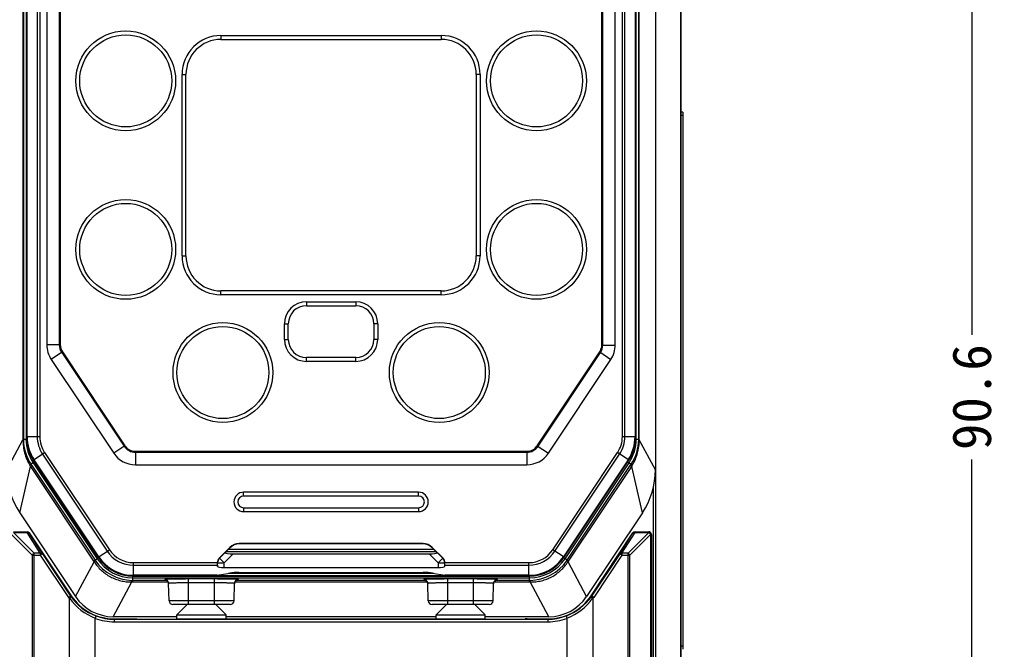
# Model space of a CAD drawing. Header units: millimetres. Extents: x 29 to 359, y 24 to 268.
# Tile 6 of 17: x 67 to 143, y 181 to 229. Entities that reach past the tile are written whole.
import ezdxf

# ---------------------------------------------------------------- set-up
doc = ezdxf.new("R2010")
doc.units = ezdxf.units.MM
doc.header["$LTSCALE"] = 23.1
doc.header["$PDMODE"] = 3
doc.header["$PDSIZE"] = 8
doc.layers.get('0').update_dxf_attribs({"linetype": 'CONTINUOUS'})
doc.layers.get('Defpoints').update_dxf_attribs({"linetype": 'CONTINUOUS'})
doc.layers.add('00_COMPONENTS', color=7, linetype='CONTINUOUS')
doc.layers.add('51__DRAFT_DIMS', color=7, linetype='CONTINUOUS')
doc.styles.get("Standard").update_dxf_attribs({"font": 'simfang.ttf'})
doc.dimstyles.new('DIMSTYLE_1', dxfattribs={"dimtxt": 3, "dimasz": 3, "dimexe": 2.5, "dimexo": 0.5, "dimgap": 0.75, "dimtad": 1, "dimdsep": 46, "dimtxsty": 'STANDARD', "dimblk": '_FILLED', "dimblk1": '_FILLED', "dimblk2": '_FILLED', "dimcen": 0.09, "dimclrt": 256, "dimazin": 2, "dimtp": 0.3, "dimtm": 0.3, "dimtfac": 1, "dimtofl": 0, "dimtmove": 0, "dimatfit": 3, "dimldrblk": '_FILLED', "dimfxl": 1, "dimtolj": 1, "dimarcsym": 0})
doc.dimstyles.new('DIMSTYLE_2', dxfattribs={"dimtxt": 3, "dimasz": 3, "dimexe": 2.5, "dimexo": 0.5, "dimgap": 0.75, "dimtad": 1, "dimdec": 1, "dimdsep": 46, "dimtxsty": 'STANDARD', "dimblk": '_FILLED', "dimblk1": '_FILLED', "dimblk2": '_FILLED', "dimcen": 0.09, "dimclrt": 256, "dimazin": 2, "dimtp": 0.3, "dimtm": 0.3, "dimtfac": 1, "dimtdec": 1, "dimtofl": 0, "dimtmove": 0, "dimatfit": 3, "dimldrblk": '_FILLED', "dimfxl": 1, "dimtolj": 1, "dimarcsym": 0})
doc.dimstyles.get("Standard").update_dxf_attribs({"dimtxt": 3, "dimasz": 3, "dimexe": 2.5, "dimexo": 0.5, "dimtad": 1, "dimdsep": 46, "dimtxsty": 'STANDARD', "dimblk": '_FILLED', "dimblk1": '_FILLED', "dimblk2": '_FILLED', "dimcen": 0.09, "dimclrt": 3, "dimazin": 2, "dimtol": 1, "dimtp": 0.01, "dimtm": 0.01, "dimtfac": 1, "dimtofl": 0, "dimtmove": 0, "dimatfit": 3, "dimldrblk": '_FILLED', "dimfxl": 1, "dimtolj": 1, "dimarcsym": 0})

# ---------------------------------------------------------------- blocks, each defined once
blk = doc.blocks.new('_FILLED')
at = {"color": 0, "linetype": 'ByBlock'}
blk.add_solid([(0, 0), (-1, 0.167), (-1, -0.167)], dxfattribs=at)
blk = doc.blocks.new('*D2')
at = {"layer": '51__DRAFT_DIMS', "color": 0, "lineweight": -2}
for p, q in [((67.87, 245.262), (42.459, 245.262)), ((44.959, 242.262), (44.959, 160.262)), ((67.87, 157.262), (42.459, 157.262))]:
    blk.add_line(p, q, dxfattribs=at)
at = {"layer": 'Defpoints', "color": 0}
for p in [(68.37, 245.262), (44.959, 157.262), (68.37, 157.262)]:
    blk.add_point(p, dxfattribs=at)
at = {"layer": '51__DRAFT_DIMS', "color": 0, "linetype": 'ByBlock', "lineweight": -2, "xscale": 3, "yscale": 3, "zscale": 3}
for p, rotation in [((44.959, 245.262), 90), ((44.959, 157.262), 270)]:
    blk.add_blockref('_FILLED', p, dxfattribs=dict(at, rotation=rotation))
at = {"layer": '51__DRAFT_DIMS', "insert": (40.209, 184.06), "char_height": 3, "attachment_point": 2, "rotation": 90, "line_spacing_factor": 0.9}
blk.add_mtext('\\A1;88', dxfattribs=at)
blk = doc.blocks.new('*D5')
at = {"layer": '51__DRAFT_DIMS', "color": 0, "lineweight": -2}
for p, q in [((67.87, 245.262), (31.475, 245.262)), ((33.975, 135.996), (33.975, 242.262)), ((98.459, 132.996), (31.475, 132.996))]:
    blk.add_line(p, q, dxfattribs=at)
at = {"layer": 'Defpoints', "color": 0}
for p in [(33.975, 245.262), (68.37, 245.262), (98.959, 132.996)]:
    blk.add_point(p, dxfattribs=at)
at = {"layer": '51__DRAFT_DIMS', "color": 0, "linetype": 'ByBlock', "lineweight": -2, "xscale": 3, "yscale": 3, "zscale": 3}
for p, rotation in [((33.975, 245.262), 90), ((33.975, 132.996), 270)]:
    blk.add_blockref('_FILLED', p, dxfattribs=dict(at, rotation=rotation))
at = {"layer": '51__DRAFT_DIMS', "insert": (29.225, 173.54), "char_height": 3, "attachment_point": 2, "rotation": 90, "line_spacing_factor": 0.9}
blk.add_mtext('\\A1;112.3', dxfattribs=at)
blk = doc.blocks.new('*D21')
at = {"color": 0, "lineweight": -2}
for p, q in [((114.43, 245.249), (143.166, 245.249)), ((140.666, 242.249), (140.666, 204.775)), ((140.666, 157.685), (140.666, 195.159)), ((114.672, 154.685), (143.166, 154.685))]:
    blk.add_line(p, q, dxfattribs=at)
at = {"layer": 'Defpoints', "color": 0}
for p in [(113.93, 245.249), (114.172, 154.685), (140.666, 154.685)]:
    blk.add_point(p, dxfattribs=at)
at = {"color": 0, "linetype": 'ByBlock', "lineweight": -2, "xscale": 3, "yscale": 3, "zscale": 3}
for p, rotation in [((140.666, 245.249), 90), ((140.666, 154.685), 270)]:
    blk.add_blockref('_FILLED', p, dxfattribs=dict(at, rotation=rotation))
at = {"color": 0, "insert": (140.666, 199.967), "char_height": 3, "attachment_point": 5, "rotation": 90}
blk.add_mtext('\\A1;90.6{}{{\\H0.7x;}{}}', dxfattribs=at)

msp = doc.modelspace()

# ---------------------------------------------------------------- linework, layer by layer
at = {"layer": '00_COMPONENTS'}
for p, q in [((116.244, 239.807), (116.244, 194.369)), ((116.268, 162.539), (116.268, 239.986)), ((118.191, 239.171), (118.191, 163.353)), ((118.206, 163.353), (118.206, 239.171)), ((118.209, 221.941), (118.209, 239.262)), ((67.431, 233.902), (67.431, 196.732)), ((67.462, 233.902), (67.462, 196.732)), ((67.664, 233.902), (67.664, 196.732)), ((67.677, 233.902), (67.677, 196.92)), ((67.7, 196.92), (67.7, 233.902)), ((67.744, 196.92), (67.744, 233.902)), ((67.747, 196.92), (67.747, 233.902)), ((68.532, 233.902), (68.532, 196.92)), ((68.728, 233.902), (68.728, 196.92)), ((69.271, 233.886), (69.271, 204.008)), ((70.235, 233.886), (70.235, 204.008)), ((70.309, 233.886), (70.309, 204.008)), ((112.102, 203.984), (112.102, 233.91)), ((112.176, 203.984), (112.176, 233.91)), ((113.141, 203.984), (113.141, 233.91)), ((113.69, 196.92), (113.69, 233.902)), ((113.887, 196.92), (113.887, 233.902)), ((114.672, 233.902), (114.672, 196.92)), ((114.675, 233.902), (114.675, 196.92)), ((114.718, 233.902), (114.718, 196.92)), ((114.742, 196.92), (114.742, 233.902)), ((114.755, 196.732), (114.755, 233.902)), ((114.956, 196.732), (114.956, 233.902)), ((114.988, 196.732), (114.988, 233.902)), ((82.709, 227.862), (82.709, 227.562)), ((82.709, 227.862), (99.709, 227.862)), ((82.709, 227.562), (99.709, 227.562)), ((99.709, 227.862), (99.709, 227.562)), ((79.709, 210.862), (79.709, 224.862)), ((79.709, 224.862), (80.009, 224.862)), ((80.009, 210.862), (80.009, 224.862)), ((102.409, 224.862), (102.409, 210.862)), ((102.709, 224.862), (102.409, 224.862)), ((102.709, 224.862), (102.709, 210.862)), ((118.206, 222.333), (118.209, 222.333)), ((118.359, 221.941), (118.206, 221.941)), ((118.359, 221.941), (118.359, 180.514)), ((118.359, 221.691), (118.206, 221.691)), ((79.709, 210.862), (80.009, 210.862)), ((102.709, 210.862), (102.409, 210.862)), ((82.709, 207.862), (82.709, 208.162)), ((99.709, 208.162), (82.709, 208.162)), ((99.709, 207.862), (82.709, 207.862)), ((99.709, 207.862), (99.709, 208.162)), ((89.309, 207.322), (89.309, 207.022)), ((89.309, 207.322), (93.109, 207.322)), ((89.309, 207.022), (93.109, 207.022)), ((93.109, 207.322), (93.109, 207.022)), ((87.609, 204.422), (87.609, 205.622)), ((87.609, 205.622), (87.909, 205.622)), ((87.909, 204.422), (87.909, 205.622)), ((94.809, 205.622), (94.509, 205.622)), ((94.509, 205.622), (94.509, 204.422)), ((94.809, 205.622), (94.809, 204.422)), ((87.609, 204.422), (87.909, 204.422)), ((94.809, 204.422), (94.509, 204.422)), ((70.309, 204.008), (69.271, 204.008)), ((112.102, 203.984), (113.141, 203.984)), ((70.478, 203.45), (69.614, 202.874)), ((70.416, 203.409), (75.24, 196.176)), ((70.478, 203.45), (75.302, 196.217)), ((89.309, 202.722), (89.309, 203.022)), ((93.109, 203.022), (89.309, 203.022)), ((93.109, 202.722), (93.109, 203.022)), ((107.117, 196.217), (111.941, 203.45)), ((107.179, 196.176), (112.002, 203.409)), ((111.941, 203.45), (112.805, 202.874)), ((69.614, 202.874), (74.438, 195.641)), ((93.109, 202.722), (89.309, 202.722)), ((107.981, 195.641), (112.805, 202.874)), ((67.677, 196.92), (68.728, 196.92)), ((113.69, 196.92), (114.742, 196.92)), ((66.174, 194.369), (67.431, 196.68)), ((67.431, 196.732), (67.682, 196.732)), ((75.302, 196.217), (74.438, 195.641)), ((107.117, 196.217), (107.981, 195.641)), ((114.736, 196.732), (114.988, 196.732)), ((116.244, 194.369), (114.987, 196.68)), ((68.228, 195.099), (69.103, 195.683)), ((68.94, 195.573), (73.934, 188.085)), ((69.103, 195.683), (74.097, 188.194)), ((76.102, 195.789), (106.317, 195.789)), ((76.102, 195.789), (76.102, 194.751)), ((76.102, 195.715), (106.317, 195.715)), ((106.317, 195.789), (106.317, 194.751)), ((108.321, 188.194), (113.315, 195.683)), ((108.485, 188.085), (113.479, 195.573)), ((114.19, 195.099), (113.315, 195.683)), ((67.183, 191.04), (68.01, 194.628)), ((68.01, 194.628), (68.116, 194.699)), ((68.01, 194.628), (72.885, 187.318)), ((68.316, 194.968), (68.053, 194.793)), ((68.053, 194.793), (68.116, 194.699)), ((68.116, 194.699), (72.991, 187.389)), ((68.218, 194.903), (73.156, 187.499)), ((68.228, 195.099), (73.222, 187.611)), ((73.242, 187.624), (68.248, 195.112)), ((73.278, 187.648), (68.284, 195.136)), ((73.281, 187.65), (68.287, 195.138)), ((76.102, 194.751), (106.317, 194.751)), ((114.132, 195.138), (109.138, 187.65)), ((114.134, 195.136), (109.14, 187.648)), ((114.171, 195.112), (109.177, 187.624)), ((109.196, 187.611), (114.19, 195.099)), ((109.263, 187.499), (114.201, 194.903)), ((109.428, 187.389), (114.303, 194.699)), ((109.534, 187.318), (114.408, 194.628)), ((114.103, 194.968), (114.366, 194.793)), ((114.303, 194.699), (114.366, 194.793)), ((114.408, 194.628), (114.303, 194.699)), ((115.236, 191.04), (114.408, 194.628)), ((116.101, 162.539), (116.101, 193.065)), ((97.959, 192.632), (84.459, 192.632)), ((84.459, 192.332), (84.459, 192.632)), ((97.959, 192.332), (84.459, 192.332)), ((97.959, 192.332), (97.959, 192.632)), ((67.183, 191.04), (71.487, 184.585)), ((84.459, 191.432), (97.959, 191.432)), ((84.459, 191.432), (84.459, 191.132)), ((84.459, 191.132), (97.959, 191.132)), ((97.959, 191.432), (97.959, 191.132)), ((115.236, 191.04), (110.931, 184.585)), ((68.151, 187.779), (66.551, 189.379)), ((66.692, 189.579), (67.745, 189.579)), ((66.692, 189.521), (67.745, 189.521)), ((68.292, 187.921), (66.692, 189.521)), ((67.745, 189.579), (67.745, 189.521)), ((68.762, 187.921), (67.745, 189.521)), ((67.911, 189.49), (71.145, 184.642)), ((68.928, 187.89), (67.911, 189.49)), ((67.911, 189.49), (67.911, 189.49)), ((111.274, 184.642), (114.508, 189.49)), ((113.491, 187.89), (114.508, 189.49)), ((113.657, 187.921), (114.674, 189.521)), ((114.126, 187.921), (115.726, 189.521)), ((114.268, 187.779), (115.868, 189.379)), ((114.508, 189.49), (114.508, 189.49)), ((114.674, 189.579), (115.726, 189.579)), ((114.674, 189.521), (114.674, 189.579)), ((114.674, 189.521), (115.726, 189.521)), ((115.726, 189.579), (115.726, 189.521)), ((115.868, 189.379), (115.926, 189.379)), ((115.868, 189.379), (115.868, 162.572)), ((115.926, 189.379), (115.926, 162.572)), ((98.309, 188.665), (84.11, 188.665)), ((84.11, 188.665), (84.117, 188.647)), ((98.301, 188.647), (84.117, 188.647)), ((98.309, 188.665), (98.301, 188.647)), ((68.151, 187.779), (68.151, 163.056)), ((68.151, 187.779), (68.762, 187.779)), ((68.292, 163.056), (68.292, 187.921)), ((68.762, 187.921), (68.292, 187.921)), ((68.762, 187.921), (68.762, 187.779)), ((68.928, 187.89), (68.762, 187.779)), ((68.762, 187.779), (70.944, 184.508)), ((68.928, 187.89), (71.11, 184.619)), ((73.222, 187.611), (74.097, 188.194)), ((83.403, 188.372), (82.573, 187.542)), ((82.593, 187.534), (83.057, 187.998)), ((82.946, 187.18), (83.645, 187.879)), ((83.107, 188.049), (99.312, 188.049)), ((83.201, 188.144), (83.411, 188.354)), ((83.305, 188.249), (99.113, 188.249)), ((83.403, 188.372), (83.411, 188.354)), ((83.645, 187.879), (98.774, 187.879)), ((98.774, 187.879), (99.472, 187.18)), ((99.016, 188.372), (99.008, 188.354)), ((99.218, 188.144), (99.008, 188.354)), ((99.846, 187.542), (99.016, 188.372)), ((99.361, 187.998), (99.826, 187.534)), ((109.196, 187.611), (108.321, 188.194)), ((113.491, 187.89), (111.309, 184.619)), ((113.657, 187.779), (111.475, 184.508)), ((113.657, 187.779), (113.491, 187.89)), ((114.126, 187.921), (113.657, 187.921)), ((113.657, 187.921), (113.657, 187.779)), ((113.657, 187.779), (114.268, 187.779)), ((114.126, 163.056), (114.126, 187.921)), ((114.268, 163.056), (114.268, 187.779)), ((71.487, 184.585), (72.921, 187.265)), ((72.885, 187.318), (73.254, 187.565)), ((75.953, 187.201), (82.427, 187.201)), ((75.953, 186.149), (75.953, 187.201)), ((75.953, 187.004), (82.431, 187.004)), ((82.427, 187.189), (82.447, 187.18)), ((82.431, 187.004), (82.447, 186.899)), ((82.447, 187.18), (82.946, 187.18)), ((82.447, 186.899), (82.447, 187.18)), ((82.573, 187.542), (82.593, 187.534)), ((82.946, 187.18), (82.593, 187.534)), ((82.946, 186.813), (82.946, 187.18)), ((99.826, 187.534), (99.472, 187.18)), ((99.472, 187.18), (99.972, 187.18)), ((99.472, 187.18), (99.472, 186.813)), ((99.846, 187.542), (99.826, 187.534)), ((99.992, 187.189), (99.972, 187.18)), ((99.972, 187.18), (99.972, 186.899)), ((99.988, 187.004), (99.972, 186.899)), ((99.988, 187.004), (106.465, 187.004)), ((99.992, 187.201), (106.465, 187.201)), ((106.465, 186.149), (106.465, 187.201)), ((109.534, 187.318), (109.165, 187.565)), ((110.931, 184.585), (109.498, 187.265)), ((82.419, 186.22), (75.953, 186.22)), ((82.384, 186.217), (75.953, 186.217)), ((82.419, 186.22), (83.391, 186.391)), ((82.946, 186.813), (99.472, 186.813)), ((99.129, 186.373), (83.289, 186.373)), ((84.099, 186.443), (98.32, 186.443)), ((99.027, 186.391), (100, 186.22)), ((106.465, 186.22), (100, 186.22)), ((106.465, 186.217), (100.034, 186.217)), ((74.399, 183.027), (75.833, 185.707)), ((75.897, 185.707), (75.897, 186.15)), ((75.897, 186.032), (106.521, 186.032)), ((75.897, 185.834), (78.493, 185.834)), ((75.897, 185.707), (78.63, 185.707)), ((106.465, 186.173), (75.953, 186.173)), ((75.953, 186.149), (106.465, 186.149)), ((78.367, 185.889), (78.367, 185.863)), ((78.702, 184.254), (78.667, 185.597)), ((78.667, 185.584), (78.667, 185.571)), ((82.209, 185.937), (80.209, 185.937)), ((80.209, 183.962), (80.209, 185.937)), ((82.209, 185.637), (80.209, 185.637)), ((82.209, 183.962), (82.209, 185.937)), ((83.717, 184.254), (83.752, 185.597)), ((83.751, 185.571), (83.752, 185.584)), ((83.788, 185.707), (98.63, 185.707)), ((83.926, 185.834), (98.493, 185.834)), ((83.966, 185.848), (83.968, 185.848)), ((84.051, 185.863), (84.052, 185.889)), ((98.367, 185.889), (98.367, 185.863)), ((98.702, 184.254), (98.667, 185.597)), ((98.667, 185.584), (98.667, 185.571)), ((102.209, 185.937), (100.209, 185.937)), ((100.209, 183.962), (100.209, 185.937)), ((102.209, 185.637), (100.209, 185.637)), ((102.209, 183.962), (102.209, 185.937)), ((103.717, 184.254), (103.752, 185.597)), ((103.751, 185.571), (103.752, 185.584)), ((103.788, 185.707), (106.521, 185.707)), ((103.926, 185.834), (106.521, 185.834)), ((103.966, 185.848), (103.968, 185.848)), ((104.051, 185.863), (104.052, 185.889)), ((106.521, 185.707), (106.521, 186.15)), ((108.02, 183.027), (106.586, 185.707)), ((70.944, 184.508), (71.145, 184.642)), ((71.009, 166.799), (71.009, 184.412)), ((83.417, 183.962), (79.002, 183.962)), ((79.309, 183.162), (80.109, 183.962)), ((82.209, 184.262), (80.209, 184.262)), ((83.109, 183.162), (82.309, 183.962)), ((103.417, 183.962), (99.002, 183.962)), ((99.309, 183.162), (100.109, 183.962)), ((102.209, 184.262), (100.209, 184.262)), ((103.109, 183.162), (102.309, 183.962)), ((111.475, 184.508), (111.274, 184.642)), ((111.409, 184.412), (111.409, 166.799)), ((79.309, 183.162), (83.109, 183.162)), ((79.309, 182.862), (79.309, 183.162)), ((83.109, 182.862), (83.109, 183.162)), ((99.309, 183.162), (103.109, 183.162)), ((99.309, 182.862), (99.309, 183.162)), ((103.109, 182.862), (103.109, 183.162)), ((73.009, 166.799), (73.009, 182.896)), ((79.309, 183.027), (74.399, 183.027)), ((74.477, 182.859), (76.089, 182.859)), ((74.477, 182.859), (74.477, 182.633)), ((74.477, 182.833), (107.942, 182.833)), ((74.477, 182.633), (107.942, 182.633)), ((76.093, 182.859), (76.089, 182.859)), ((76.089, 182.859), (76.093, 182.859)), ((76.22, 182.856), (76.216, 182.856)), ((76.216, 182.856), (76.222, 182.856)), ((76.22, 182.856), (77.193, 182.851)), ((76.22, 182.856), (76.222, 182.856)), ((77.193, 182.851), (77.193, 182.851)), ((77.193, 182.851), (77.193, 182.851)), ((77.193, 182.851), (80.225, 182.851)), ((79.314, 182.862), (83.105, 182.862)), ((80.225, 182.851), (80.525, 182.853)), ((80.225, 182.851), (80.226, 182.851)), ((80.225, 182.851), (80.226, 182.851)), ((99.309, 183.027), (83.109, 183.027)), ((83.109, 182.859), (99.309, 182.859)), ((99.314, 182.862), (103.105, 182.862)), ((101.894, 182.853), (102.193, 182.851)), ((102.193, 182.851), (102.193, 182.851)), ((102.193, 182.851), (102.193, 182.851)), ((102.193, 182.851), (105.225, 182.851)), ((108.02, 183.027), (103.109, 183.027)), ((105.225, 182.851), (106.198, 182.856)), ((105.225, 182.851), (105.226, 182.851)), ((105.225, 182.851), (105.226, 182.851)), ((106.197, 182.856), (106.198, 182.856)), ((106.202, 182.856), (106.197, 182.856)), ((106.202, 182.856), (106.198, 182.856)), ((106.33, 182.859), (106.326, 182.859)), ((106.33, 182.859), (106.326, 182.859)), ((106.33, 182.859), (107.942, 182.859)), ((107.942, 182.859), (107.942, 182.633)), ((109.409, 182.896), (109.409, 166.799)), ((118.359, 180.764), (118.206, 180.764))]:
    msp.add_line(p, q, dxfattribs=at)
for points in [[(78.439, 185.851), (78.439, 185.851), (78.439, 185.851), (78.439, 185.851), (78.44, 185.851), (78.441, 185.851), (78.442, 185.851), (78.443, 185.85), (78.445, 185.85), (78.447, 185.849), (78.45, 185.849), (78.453, 185.848), (78.456, 185.847), (78.46, 185.846), (78.463, 185.845), (78.468, 185.844), (78.472, 185.842), (78.477, 185.84), (78.482, 185.839), (78.487, 185.836), (78.493, 185.834), (78.498, 185.831), (78.504, 185.829), (78.51, 185.825), (78.517, 185.822), (78.524, 185.818), (78.531, 185.813), (78.538, 185.809), (78.545, 185.803), (78.553, 185.798), (78.56, 185.792), (78.568, 185.785), (78.575, 185.778), (78.583, 185.771), (78.59, 185.763), (78.597, 185.755), (78.604, 185.746), (78.611, 185.737), (78.618, 185.728), (78.624, 185.718), (78.63, 185.707), (78.636, 185.697), (78.641, 185.686), (78.646, 185.674), (78.65, 185.662), (78.654, 185.65), (78.658, 185.638), (78.661, 185.625), (78.663, 185.611), (78.665, 185.598), (78.667, 185.584)], [(83.752, 185.584), (83.753, 185.598), (83.755, 185.612), (83.758, 185.625), (83.761, 185.638), (83.765, 185.651), (83.769, 185.663), (83.773, 185.675), (83.778, 185.686), (83.783, 185.697), (83.789, 185.708), (83.795, 185.718), (83.801, 185.728), (83.808, 185.738), (83.815, 185.747), (83.822, 185.756), (83.829, 185.764), (83.837, 185.772), (83.844, 185.779), (83.852, 185.786), (83.859, 185.792), (83.867, 185.799), (83.874, 185.804), (83.882, 185.809), (83.889, 185.814), (83.896, 185.818), (83.903, 185.822), (83.909, 185.826), (83.915, 185.829), (83.921, 185.832), (83.927, 185.834), (83.932, 185.837), (83.938, 185.839), (83.943, 185.841), (83.947, 185.842), (83.952, 185.844), (83.956, 185.845), (83.96, 185.846), (83.964, 185.847), (83.967, 185.848), (83.969, 185.849), (83.972, 185.85), (83.974, 185.85), (83.976, 185.85), (83.977, 185.851), (83.978, 185.851), (83.979, 185.851), (83.98, 185.851), (83.98, 185.851)], [(98.439, 185.851), (98.439, 185.851), (98.439, 185.851), (98.439, 185.851), (98.44, 185.851), (98.441, 185.851), (98.442, 185.851), (98.443, 185.85), (98.445, 185.85), (98.447, 185.849), (98.45, 185.849), (98.453, 185.848), (98.456, 185.847), (98.46, 185.846), (98.463, 185.845), (98.468, 185.844), (98.472, 185.842), (98.477, 185.84), (98.482, 185.839), (98.487, 185.836), (98.493, 185.834), (98.498, 185.831), (98.504, 185.829), (98.51, 185.825), (98.517, 185.822), (98.524, 185.818), (98.531, 185.813), (98.538, 185.809), (98.545, 185.803), (98.553, 185.798), (98.56, 185.792), (98.568, 185.785), (98.575, 185.778), (98.583, 185.771), (98.59, 185.763), (98.597, 185.755), (98.604, 185.746), (98.611, 185.737), (98.618, 185.728), (98.624, 185.718), (98.63, 185.707), (98.636, 185.697), (98.641, 185.686), (98.646, 185.674), (98.65, 185.662), (98.654, 185.65), (98.658, 185.638), (98.661, 185.625), (98.663, 185.611), (98.665, 185.598), (98.667, 185.584)], [(103.752, 185.584), (103.753, 185.598), (103.755, 185.612), (103.758, 185.625), (103.761, 185.638), (103.765, 185.651), (103.769, 185.663), (103.773, 185.675), (103.778, 185.686), (103.783, 185.697), (103.789, 185.708), (103.795, 185.718), (103.801, 185.728), (103.808, 185.738), (103.815, 185.747), (103.822, 185.756), (103.829, 185.764), (103.837, 185.772), (103.844, 185.779), (103.852, 185.786), (103.859, 185.792), (103.867, 185.799), (103.874, 185.804), (103.882, 185.809), (103.889, 185.814), (103.896, 185.818), (103.903, 185.822), (103.909, 185.826), (103.915, 185.829), (103.921, 185.832), (103.927, 185.834), (103.932, 185.837), (103.938, 185.839), (103.943, 185.841), (103.947, 185.842), (103.952, 185.844), (103.956, 185.845), (103.96, 185.846), (103.964, 185.847), (103.967, 185.848), (103.969, 185.849), (103.972, 185.85), (103.974, 185.85), (103.976, 185.85), (103.977, 185.851), (103.978, 185.851), (103.979, 185.851), (103.98, 185.851), (103.98, 185.851)]]:
    msp.add_lwpolyline(points, dxfattribs=at)
for centre, radius in [((75.359, 224.362), 3.85), ((107.059, 224.362), 3.85), ((75.359, 224.362), 3.55), ((107.059, 224.362), 3.55), ((75.359, 211.362), 3.85), ((107.059, 211.362), 3.85), ((75.359, 211.362), 3.55), ((107.059, 211.362), 3.55), ((82.859, 201.862), 3.85), ((82.859, 201.862), 3.55), ((99.559, 201.862), 3.85), ((99.559, 201.862), 3.55)]:
    msp.add_circle(centre, radius, dxfattribs=at)
for centre, radius, start, end in [((82.709, 224.862), 3, 90, 180), ((82.709, 224.862), 2.7, 90, 180), ((99.709, 224.862), 3, 0, 90), ((99.709, 224.862), 2.7, 0, 90), ((82.709, 210.862), 3, 180, 270), ((82.709, 210.862), 2.7, 180, 270), ((99.709, 210.862), 3, 270, 360), ((99.709, 210.862), 2.7, 270, 360), ((89.309, 205.622), 1.7, 90, 180), ((89.309, 205.622), 1.4, 90, 180), ((93.109, 205.622), 1.7, 0, 90), ((93.109, 205.622), 1.4, 0, 90), ((89.309, 204.422), 1.7, 180, 270), ((89.309, 204.422), 1.4, 180, 270), ((93.109, 204.422), 1.7, 270, 360), ((93.109, 204.422), 1.4, 270, 360), ((71.314, 204.008), 2.044, 180, 213.7), ((71.314, 204.008), 1.079, 180, 213.7), ((71.314, 204.008), 1.005, 180, 213.7), ((111.141, 203.984), 0.961, 326.3, 360), ((111.141, 203.984), 1.036, 326.3, 360), ((111.141, 203.984), 2, 326.3, 360), ((70.959, 196.92), 3.283, 180, 213.7), ((70.959, 196.92), 3.259, 180, 213.7), ((70.959, 196.92), 3.216, 180, 213.7), ((70.959, 196.92), 3.212, 180, 213.7), ((70.959, 196.92), 2.428, 180, 213.7), ((70.959, 196.92), 2.231, 180, 213.7), ((111.459, 196.92), 2.231, 326.3, 360), ((111.459, 196.92), 2.428, 326.3, 360), ((111.459, 196.92), 3.212, 326.3, 360), ((111.459, 196.92), 3.216, 326.3, 360), ((111.459, 196.92), 3.259, 326.3, 360), ((111.459, 196.92), 3.283, 326.3, 360), ((71.47, 196.732), 4.039, 180, 180.72637), ((70.514, 196.732), 3.052, 180, 180.74753), ((70.958, 196.737), 3.496, 180.74837, 213.7919), ((70.959, 196.732), 3.296, 180, 213.7), ((76.102, 196.751), 1.036, 213.7, 270), ((76.102, 196.751), 0.961, 213.7, 270), ((106.317, 196.751), 0.961, 270, 326.3), ((106.317, 196.751), 1.036, 270, 326.3), ((111.459, 196.732), 3.296, 326.3, 360), ((111.461, 196.737), 3.496, 326.2081, 359.25163), ((111.905, 196.732), 3.052, 359.25247, 360), ((110.949, 196.732), 4.039, 359.27363, 360), ((76.102, 196.751), 2, 213.7, 270), ((106.317, 196.751), 2, 270, 326.3), ((54.857, 186.808), 15.302, 30.73254, 31.07791), ((127.561, 186.808), 15.302, 148.92209, 149.26746), ((72.173, 194.369), 5.999, 179.99988, 213.70012), ((110.245, 194.369), 5.999, 326.29988, 0.00012), ((84.459, 191.882), 0.75, 90, 270), ((84.459, 191.882), 0.45, 90, 270), ((97.959, 191.882), 0.75, 270, 90), ((97.959, 191.882), 0.45, 270, 90), ((67.745, 189.379), 0.2, 33.70486, 90), ((114.674, 189.379), 0.2, 90, 146.29514), ((115.726, 189.379), 0.2, 0, 90), ((75.953, 189.432), 2.428, 213.7, 270), ((75.953, 189.432), 2.231, 213.7, 270), ((106.465, 189.432), 2.231, 270, 326.3), ((106.465, 189.432), 2.428, 270, 326.3), ((76.448, 189.695), 4.283, 213.70001, 214.56057), ((75.725, 189.212), 3.286, 213.70001, 214.57209), ((75.901, 189.333), 3.5, 214.57108, 269.12892), ((75.897, 189.327), 3.296, 213.7, 270), ((75.953, 189.432), 3.283, 213.7, 270), ((75.953, 189.432), 3.259, 213.7, 270), ((75.953, 189.432), 3.216, 213.7, 270), ((75.953, 189.432), 3.212, 213.7, 270), ((82.896, 187.19), 0.469, 178.57049, 180.09394), ((82.947, 187.18), 0.5, 135.01693, 179.98307), ((99.472, 187.18), 0.5, 0.01693, 44.98307), ((99.523, 187.19), 0.469, 359.90606, 1.42951), ((106.465, 189.432), 3.212, 270, 326.3), ((106.465, 189.432), 3.216, 270, 326.3), ((106.465, 189.432), 3.259, 270, 326.3), ((106.465, 189.432), 3.283, 270, 326.3), ((106.521, 189.327), 3.296, 270, 326.3), ((106.518, 189.333), 3.5, 270.87108, 325.42892), ((106.694, 189.212), 3.286, 325.42791, 326.29999), ((105.97, 189.695), 4.283, 325.43943, 326.29999), ((75.897, 189.99), 4.283, 269.13943, 269.99999), ((75.897, 189.12), 3.286, 269.12791, 269.99999), ((78.367, 185.589), 0.3, 1.51078, 90.01122), ((78.367, 185.561), 0.302, 73.95435, 89.96219), ((78.577, 187.361), 1.517, 264.48452, 265.29067), ((78.367, 185.563), 0.3, 21.89203, 73.91927), ((78.366, 185.562), 0.302, 4.1896, 21.83389), ((78.368, 185.563), 0.3, 1.50161, 4.13824), ((84.051, 185.563), 0.3, 175.8137, 178.49835), ((84.052, 185.589), 0.3, 89.98878, 178.48922), ((84.051, 185.563), 0.3, 89.98932, 175.80697), ((98.367, 185.589), 0.3, 1.51078, 90.01122), ((98.367, 185.561), 0.302, 73.95435, 89.96219), ((98.577, 187.361), 1.517, 264.48452, 265.29067), ((98.367, 185.563), 0.3, 21.89203, 73.91927), ((98.366, 185.562), 0.302, 4.1896, 21.83389), ((98.368, 185.563), 0.3, 1.50161, 4.13824), ((104.051, 185.563), 0.3, 175.8137, 178.49835), ((104.052, 185.589), 0.3, 89.98878, 178.48922), ((104.051, 185.563), 0.3, 89.98932, 175.80697), ((106.521, 189.12), 3.286, 270.00001, 270.87209), ((106.521, 189.99), 4.283, 270.00001, 270.86057), ((74.477, 186.865), 4.247, 213.70486, 215.2658), ((74.501, 186.865), 4.22, 214.61085, 249.3437), ((74.477, 186.865), 4.047, 213.70486, 214.57402), ((74.477, 186.865), 4.005, 213.70486, 270), ((74.444, 186.865), 4.02, 214.84398, 249.72303), ((74.399, 186.527), 3.499, 213.69937, 270.00063), ((79.002, 184.262), 0.3, 181.50051, 270), ((83.417, 184.262), 0.3, 270, 358.49949), ((99.002, 184.262), 0.3, 181.50051, 270), ((103.417, 184.262), 0.3, 270, 358.49949), ((107.942, 186.865), 4.005, 270, 326.29514), ((108.02, 186.527), 3.499, 269.99937, 326.30063), ((107.975, 186.865), 4.02, 290.27697, 325.15602), ((107.917, 186.865), 4.22, 290.65631, 325.38915), ((107.942, 186.865), 4.047, 325.42598, 326.29514), ((107.942, 186.865), 4.247, 324.7342, 326.29514), ((74.477, 186.865), 4.231, 249.70417, 270), ((74.477, 186.865), 4.032, 249.27981, 270), ((107.942, 186.865), 4.032, 270, 290.72019), ((107.942, 186.865), 4.231, 270, 290.29583)]:
    msp.add_arc(centre, radius, start, end, dxfattribs=at)
for centre, major_axis, ratio, start_param, end_param in [((84.11, 187.665), (-0.383, 0.924), 0.999599, -0.392557, 0.392557), ((84.118, 187.646), (0.383, -0.924), 0.999599, 2.749036, 3.53415), ((98.301, 187.646), (-0.383, -0.924), 0.999599, 2.749036, 3.53415), ((98.309, 187.665), (0.383, 0.924), 0.999599, -0.392557, 0.392557), ((83.733, 187.967), (0.713, 0.011), 0.122744, -3.034909, -1.696746), ((83.208, 188.144), (0.2, 0.2), 0.01851, 1.589317, 2.406116), ((98.685, 187.967), (0.713, -0.011), 0.122744, -1.444847, -0.106684), ((99.211, 188.144), (0.2, -0.2), 0.01851, 0.735476, 1.552276), ((82.927, 187.189), (0.462, -0.191), 0.999599, 2.749036, 3.509203), ((82.432, 187.201), (0, 0.2), 0.026186, -4.649964, -3.316126), ((99.492, 187.189), (0.462, 0.191), 0.999599, -0.367611, 0.392557), ((99.987, 187.201), (0, 0.2), 0.026186, -2.96706, -1.633221), ((82.384, 186.417), (0, 0.2), 1, -3.141593, -2.96706), ((82.946, 186.901), (0.5, 0), 0.176327, -3.115413, -1.570796), ((84.099, 186.266), (1, 0), 0.176327, 1.570796, 2.356194), ((98.32, 186.266), (1, 0), 0.176327, 0.785398, 1.570796), ((99.472, 186.901), (0.5, 0), 0.176327, -1.570796, -0.02618), ((100.034, 186.417), (0, 0.2), 1, -3.316126, -3.141593)]:
    msp.add_ellipse(centre, major_axis=major_axis, ratio=ratio, start_param=start_param, end_param=end_param, dxfattribs=at)
for points, knots in [([(118.206, 222.828), (118.206, 222.821), (118.208, 222.794), (118.209, 222.767), (118.209, 222.747)], [0, 0, 0, 0, 0.252024, 1, 1, 1, 1]), ([(67.431, 196.68), (67.429, 196.508), (67.448, 196.163), (67.548, 195.654), (67.716, 195.163), (67.874, 194.855), (67.963, 194.707)], [0, 0, 0, 0, 0.24993, 0.499894, 0.749914, 1, 1, 1, 1]), ([(67.431, 196.68), (67.436, 196.681), (67.443, 196.683), (67.452, 196.686), (67.459, 196.688), (67.462, 196.69), (67.463, 196.692)], [0, 0, 0, 0, 0.381621, 0.673252, 0.876663, 1, 1, 1, 1]), ([(114.456, 194.707), (114.545, 194.855), (114.702, 195.163), (114.871, 195.654), (114.971, 196.163), (114.99, 196.508), (114.987, 196.68)], [0, 0, 0, 0, 0.250082, 0.500101, 0.750066, 1, 1, 1, 1]), ([(114.987, 196.68), (114.983, 196.681), (114.976, 196.683), (114.966, 196.686), (114.96, 196.688), (114.957, 196.69), (114.956, 196.692)], [0, 0, 0, 0, 0.381621, 0.673252, 0.876663, 1, 1, 1, 1]), ([(67.963, 194.707), (67.976, 194.718), (67.995, 194.733), (68.017, 194.752), (68.03, 194.764), (68.04, 194.774), (68.047, 194.782), (68.051, 194.788), (68.053, 194.792), (68.053, 194.793)], [0, 0, 0, 0, 0.406399, 0.571193, 0.709664, 0.821495, 0.906607, 0.965388, 1, 1, 1, 1]), ([(114.456, 194.707), (114.443, 194.718), (114.424, 194.733), (114.402, 194.752), (114.389, 194.764), (114.379, 194.774), (114.372, 194.782), (114.367, 194.788), (114.366, 194.792), (114.366, 194.793)], [0, 0, 0, 0, 0.406399, 0.571193, 0.709664, 0.821495, 0.906607, 0.965388, 1, 1, 1, 1]), ([(67.745, 189.521), (67.761, 189.526), (67.794, 189.533), (67.842, 189.532), (67.883, 189.519), (67.904, 189.501), (67.911, 189.49)], [0, 0, 0, 0, 0.293493, 0.557622, 0.79013, 1, 1, 1, 1]), ([(114.508, 189.49), (114.515, 189.501), (114.536, 189.519), (114.577, 189.532), (114.624, 189.533), (114.657, 189.526), (114.674, 189.521)], [0, 0, 0, 0, 0.209832, 0.442355, 0.706512, 1, 1, 1, 1]), ([(115.726, 189.521), (115.741, 189.513), (115.77, 189.495), (115.809, 189.462), (115.843, 189.423), (115.861, 189.394), (115.868, 189.379)], [0, 0, 0, 0, 0.244297, 0.5, 0.755703, 1, 1, 1, 1]), ([(68.292, 187.921), (68.277, 187.913), (68.248, 187.895), (68.21, 187.862), (68.176, 187.823), (68.158, 187.794), (68.151, 187.779)], [0, 0, 0, 0, 0.244297, 0.5, 0.755703, 1, 1, 1, 1]), ([(68.762, 187.921), (68.778, 187.926), (68.811, 187.933), (68.859, 187.932), (68.9, 187.919), (68.921, 187.901), (68.928, 187.89)], [0, 0, 0, 0, 0.293488, 0.557645, 0.790168, 1, 1, 1, 1]), ([(83.057, 187.998), (83.052, 187.993), (83.044, 187.985), (83.036, 187.974), (83.03, 187.967), (83.026, 187.961), (83.024, 187.955), (83.023, 187.951), (83.024, 187.948), (83.025, 187.947)], [0, 0, 0, 0, 0.362701, 0.522023, 0.662363, 0.780465, 0.873918, 0.943898, 1, 1, 1, 1]), ([(99.394, 187.947), (99.395, 187.948), (99.396, 187.951), (99.395, 187.955), (99.392, 187.961), (99.388, 187.967), (99.383, 187.974), (99.374, 187.985), (99.367, 187.993), (99.361, 187.998)], [0, 0, 0, 0, 0.056102, 0.126082, 0.219535, 0.337637, 0.477977, 0.637299, 1, 1, 1, 1]), ([(113.657, 187.921), (113.64, 187.926), (113.607, 187.933), (113.56, 187.932), (113.519, 187.919), (113.498, 187.901), (113.491, 187.89)], [0, 0, 0, 0, 0.293488, 0.557645, 0.790168, 1, 1, 1, 1]), ([(114.268, 187.779), (114.261, 187.794), (114.243, 187.823), (114.209, 187.862), (114.17, 187.895), (114.141, 187.913), (114.126, 187.921)], [0, 0, 0, 0, 0.244297, 0.5, 0.755703, 1, 1, 1, 1]), ([(72.921, 187.265), (72.929, 187.271), (72.943, 187.282), (72.962, 187.297), (72.979, 187.31), (72.992, 187.321), (73.003, 187.331), (73.011, 187.338), (73.016, 187.343), (73.018, 187.346), (73.019, 187.347), (73.019, 187.348)], [0, 0, 0, 0, 0.21851, 0.411376, 0.577836, 0.717336, 0.829424, 0.913776, 0.970334, 0.988372, 1, 1, 1, 1]), ([(72.921, 187.265), (72.999, 187.145), (73.171, 186.913), (73.469, 186.602), (73.805, 186.33), (74.172, 186.103), (74.565, 185.923), (74.977, 185.795), (75.402, 185.72), (75.689, 185.705), (75.833, 185.707)], [0, 0, 0, 0, 0.124987, 0.249984, 0.374989, 0.499998, 0.625006, 0.750011, 0.87501, 1, 1, 1, 1]), ([(106.586, 185.707), (106.729, 185.705), (107.017, 185.72), (107.442, 185.795), (107.854, 185.923), (108.247, 186.103), (108.614, 186.33), (108.949, 186.602), (109.248, 186.913), (109.419, 187.145), (109.498, 187.265)], [0, 0, 0, 0, 0.124987, 0.249984, 0.374989, 0.499998, 0.625006, 0.750011, 0.87501, 1, 1, 1, 1]), ([(109.498, 187.265), (109.49, 187.271), (109.476, 187.282), (109.457, 187.297), (109.44, 187.31), (109.426, 187.321), (109.415, 187.331), (109.407, 187.338), (109.403, 187.343), (109.4, 187.346), (109.4, 187.347), (109.4, 187.348)], [0, 0, 0, 0, 0.21851, 0.411376, 0.577836, 0.717336, 0.829424, 0.913776, 0.970334, 0.988372, 1, 1, 1, 1]), ([(75.833, 185.707), (75.834, 185.716), (75.835, 185.734), (75.837, 185.759), (75.838, 185.78), (75.84, 185.798), (75.842, 185.812), (75.844, 185.823), (75.845, 185.829), (75.846, 185.833), (75.847, 185.834), (75.847, 185.834)], [0, 0, 0, 0, 0.21851, 0.411376, 0.577836, 0.717336, 0.829424, 0.913776, 0.970334, 0.988372, 1, 1, 1, 1]), ([(80.209, 185.937), (80.089, 185.937), (79.854, 185.937), (79.565, 185.934), (79.343, 185.932), (79.189, 185.929), (79.044, 185.926), (78.91, 185.923), (78.789, 185.92), (78.682, 185.916), (78.589, 185.912), (78.521, 185.908), (78.475, 185.905), (78.447, 185.903), (78.423, 185.901), (78.403, 185.899), (78.388, 185.896), (78.378, 185.894), (78.372, 185.893), (78.369, 185.891), (78.367, 185.89), (78.367, 185.889)], [0, 0, 0, 0, 0.194867, 0.382236, 0.470861, 0.554954, 0.633684, 0.70631, 0.77217, 0.830597, 0.880999, 0.922924, 0.940596, 0.956017, 0.969143, 0.979938, 0.988384, 0.994479, 0.996656, 0.998268, 1, 1, 1, 1]), ([(78.367, 185.863), (78.367, 185.862), (78.369, 185.861), (78.374, 185.858), (78.386, 185.856), (78.406, 185.853), (78.422, 185.851), (78.431, 185.85)], [0, 0, 0, 0, 0.028769, 0.080539, 0.268986, 0.575395, 1, 1, 1, 1]), ([(80.209, 185.637), (80.109, 185.637), (79.912, 185.637), (79.67, 185.635), (79.484, 185.633), (79.355, 185.631), (79.233, 185.628), (79.122, 185.626), (79.02, 185.623), (78.93, 185.62), (78.853, 185.616), (78.796, 185.613), (78.758, 185.611), (78.734, 185.609), (78.714, 185.607), (78.697, 185.605), (78.684, 185.603), (78.676, 185.601), (78.671, 185.6), (78.668, 185.599), (78.666, 185.598), (78.667, 185.597)], [0, 0, 0, 0, 0.194863, 0.382226, 0.470852, 0.554946, 0.633675, 0.706298, 0.772163, 0.830594, 0.880995, 0.922917, 0.940591, 0.956016, 0.969145, 0.979942, 0.988387, 0.99448, 0.996656, 0.998268, 1, 1, 1, 1]), ([(84.052, 185.889), (84.052, 185.89), (84.05, 185.891), (84.047, 185.893), (84.041, 185.894), (84.031, 185.896), (84.015, 185.899), (83.996, 185.901), (83.972, 185.903), (83.943, 185.905), (83.897, 185.908), (83.83, 185.912), (83.737, 185.916), (83.63, 185.92), (83.509, 185.923), (83.375, 185.926), (83.23, 185.929), (83.075, 185.932), (82.854, 185.934), (82.564, 185.937), (82.329, 185.937), (82.209, 185.937)], [0, 0, 0, 0, 0.001732, 0.003344, 0.005521, 0.011616, 0.020061, 0.030857, 0.043982, 0.059403, 0.077076, 0.119, 0.169402, 0.227828, 0.293689, 0.366314, 0.445044, 0.529137, 0.617762, 0.805131, 1, 1, 1, 1]), ([(83.752, 185.597), (83.752, 185.598), (83.75, 185.599), (83.748, 185.6), (83.743, 185.601), (83.734, 185.603), (83.722, 185.605), (83.705, 185.607), (83.685, 185.609), (83.661, 185.611), (83.623, 185.613), (83.566, 185.616), (83.488, 185.62), (83.398, 185.623), (83.297, 185.626), (83.185, 185.628), (83.064, 185.631), (82.935, 185.633), (82.749, 185.635), (82.507, 185.637), (82.31, 185.637), (82.209, 185.637)], [0, 0, 0, 0, 0.001732, 0.003344, 0.00552, 0.011613, 0.020058, 0.030855, 0.043983, 0.059408, 0.077082, 0.119004, 0.169405, 0.227835, 0.293701, 0.366324, 0.445052, 0.529146, 0.617772, 0.805135, 1, 1, 1, 1]), ([(83.968, 185.848), (83.98, 185.849), (84.001, 185.851), (84.025, 185.854), (84.039, 185.857), (84.045, 185.859), (84.049, 185.86), (84.051, 185.862), (84.051, 185.863)], [0, 0, 0, 0, 0.426449, 0.734222, 0.843328, 0.922813, 0.973593, 1, 1, 1, 1]), ([(100.209, 185.937), (100.089, 185.937), (99.854, 185.937), (99.565, 185.934), (99.343, 185.932), (99.189, 185.929), (99.044, 185.926), (98.91, 185.923), (98.789, 185.92), (98.682, 185.916), (98.589, 185.912), (98.521, 185.908), (98.475, 185.905), (98.447, 185.903), (98.423, 185.901), (98.403, 185.899), (98.388, 185.896), (98.378, 185.894), (98.372, 185.893), (98.369, 185.891), (98.367, 185.89), (98.367, 185.889)], [0, 0, 0, 0, 0.194867, 0.382236, 0.470861, 0.554954, 0.633684, 0.70631, 0.77217, 0.830597, 0.880999, 0.922924, 0.940596, 0.956017, 0.969143, 0.979938, 0.988384, 0.994479, 0.996656, 0.998268, 1, 1, 1, 1]), ([(98.367, 185.863), (98.367, 185.862), (98.369, 185.861), (98.374, 185.858), (98.386, 185.856), (98.406, 185.853), (98.422, 185.851), (98.431, 185.85)], [0, 0, 0, 0, 0.028769, 0.080539, 0.268986, 0.575395, 1, 1, 1, 1]), ([(100.209, 185.637), (100.109, 185.637), (99.912, 185.637), (99.67, 185.635), (99.484, 185.633), (99.355, 185.631), (99.233, 185.628), (99.122, 185.626), (99.02, 185.623), (98.93, 185.62), (98.853, 185.616), (98.796, 185.613), (98.758, 185.611), (98.734, 185.609), (98.714, 185.607), (98.697, 185.605), (98.684, 185.603), (98.676, 185.601), (98.671, 185.6), (98.668, 185.599), (98.666, 185.598), (98.667, 185.597)], [0, 0, 0, 0, 0.194863, 0.382226, 0.470852, 0.554946, 0.633675, 0.706298, 0.772163, 0.830594, 0.880995, 0.922917, 0.940591, 0.956016, 0.969145, 0.979942, 0.988387, 0.99448, 0.996656, 0.998268, 1, 1, 1, 1]), ([(104.052, 185.889), (104.052, 185.89), (104.05, 185.891), (104.047, 185.893), (104.041, 185.894), (104.031, 185.896), (104.015, 185.899), (103.996, 185.901), (103.972, 185.903), (103.943, 185.905), (103.897, 185.908), (103.83, 185.912), (103.737, 185.916), (103.63, 185.92), (103.509, 185.923), (103.375, 185.926), (103.23, 185.929), (103.075, 185.932), (102.854, 185.934), (102.564, 185.937), (102.329, 185.937), (102.209, 185.937)], [0, 0, 0, 0, 0.001732, 0.003344, 0.005521, 0.011616, 0.020061, 0.030857, 0.043982, 0.059403, 0.077076, 0.119, 0.169402, 0.227828, 0.293689, 0.366314, 0.445044, 0.529137, 0.617762, 0.805131, 1, 1, 1, 1]), ([(103.752, 185.597), (103.752, 185.598), (103.75, 185.599), (103.748, 185.6), (103.743, 185.601), (103.734, 185.603), (103.722, 185.605), (103.705, 185.607), (103.685, 185.609), (103.661, 185.611), (103.623, 185.613), (103.566, 185.616), (103.488, 185.62), (103.398, 185.623), (103.297, 185.626), (103.185, 185.628), (103.064, 185.631), (102.935, 185.633), (102.749, 185.635), (102.507, 185.637), (102.31, 185.637), (102.209, 185.637)], [0, 0, 0, 0, 0.001732, 0.003344, 0.00552, 0.011613, 0.020058, 0.030855, 0.043983, 0.059408, 0.077082, 0.119004, 0.169405, 0.227835, 0.293701, 0.366324, 0.445052, 0.529146, 0.617772, 0.805135, 1, 1, 1, 1]), ([(103.968, 185.848), (103.98, 185.849), (104.001, 185.851), (104.025, 185.854), (104.039, 185.857), (104.045, 185.859), (104.049, 185.86), (104.051, 185.862), (104.051, 185.863)], [0, 0, 0, 0, 0.426449, 0.734222, 0.843328, 0.922813, 0.973593, 1, 1, 1, 1]), ([(106.586, 185.707), (106.585, 185.716), (106.584, 185.734), (106.582, 185.759), (106.58, 185.78), (106.578, 185.798), (106.577, 185.812), (106.575, 185.823), (106.574, 185.829), (106.572, 185.833), (106.572, 185.834), (106.571, 185.834)], [0, 0, 0, 0, 0.21851, 0.411376, 0.577836, 0.717336, 0.829424, 0.913776, 0.970334, 0.988372, 1, 1, 1, 1]), ([(71.028, 184.468), (71.024, 184.465), (71.016, 184.455), (71.01, 184.435), (71.009, 184.42), (71.009, 184.412)], [0, 0, 0, 0, 0.246346, 0.621698, 1, 1, 1, 1]), ([(71.145, 184.568), (71.145, 184.567), (71.145, 184.566), (71.142, 184.562), (71.137, 184.555), (71.127, 184.545), (71.113, 184.533), (71.096, 184.519), (71.076, 184.503), (71.053, 184.486), (71.037, 184.474), (71.028, 184.468)], [0, 0, 0, 0, 0.011406, 0.029353, 0.088265, 0.178306, 0.297721, 0.443631, 0.61233, 0.799423, 1, 1, 1, 1]), ([(80.209, 184.262), (80.111, 184.262), (79.919, 184.262), (79.682, 184.262), (79.501, 184.261), (79.374, 184.261), (79.256, 184.26), (79.147, 184.26), (79.048, 184.259), (78.96, 184.259), (78.894, 184.258), (78.847, 184.258), (78.818, 184.257), (78.791, 184.257), (78.768, 184.257), (78.748, 184.256), (78.734, 184.256), (78.724, 184.256), (78.718, 184.256), (78.713, 184.255), (78.709, 184.255), (78.706, 184.255), (78.704, 184.255), (78.703, 184.255), (78.702, 184.255), (78.702, 184.254)], [0, 0, 0, 0, 0.195083, 0.382668, 0.471381, 0.555556, 0.634375, 0.707085, 0.772992, 0.831454, 0.881901, 0.903966, 0.923853, 0.941518, 0.956916, 0.970009, 0.980763, 0.985255, 0.989152, 0.992454, 0.995158, 0.997263, 0.998768, 0.999676, 1, 1, 1, 1]), ([(83.717, 184.254), (83.717, 184.255), (83.716, 184.255), (83.715, 184.255), (83.713, 184.255), (83.709, 184.255), (83.705, 184.255), (83.7, 184.256), (83.695, 184.256), (83.685, 184.256), (83.671, 184.256), (83.651, 184.257), (83.628, 184.257), (83.601, 184.257), (83.571, 184.258), (83.525, 184.258), (83.459, 184.259), (83.371, 184.259), (83.272, 184.26), (83.163, 184.26), (83.044, 184.261), (82.918, 184.261), (82.737, 184.262), (82.5, 184.262), (82.307, 184.262), (82.209, 184.262)], [0, 0, 0, 0, 0.000324, 0.001232, 0.002737, 0.004842, 0.007546, 0.010848, 0.014745, 0.019237, 0.029991, 0.043083, 0.058481, 0.076146, 0.096033, 0.118098, 0.168545, 0.227007, 0.292914, 0.365623, 0.444443, 0.528617, 0.61733, 0.804915, 1, 1, 1, 1]), ([(100.209, 184.262), (100.111, 184.262), (99.919, 184.262), (99.682, 184.262), (99.501, 184.261), (99.374, 184.261), (99.256, 184.26), (99.147, 184.26), (99.048, 184.259), (98.96, 184.259), (98.894, 184.258), (98.847, 184.258), (98.818, 184.257), (98.791, 184.257), (98.768, 184.257), (98.748, 184.256), (98.734, 184.256), (98.724, 184.256), (98.718, 184.256), (98.713, 184.255), (98.709, 184.255), (98.706, 184.255), (98.704, 184.255), (98.703, 184.255), (98.702, 184.255), (98.702, 184.254)], [0, 0, 0, 0, 0.195083, 0.382668, 0.471381, 0.555556, 0.634375, 0.707085, 0.772992, 0.831454, 0.881901, 0.903966, 0.923853, 0.941518, 0.956916, 0.970009, 0.980763, 0.985255, 0.989152, 0.992454, 0.995158, 0.997263, 0.998768, 0.999676, 1, 1, 1, 1]), ([(103.717, 184.254), (103.717, 184.255), (103.716, 184.255), (103.715, 184.255), (103.713, 184.255), (103.709, 184.255), (103.705, 184.255), (103.7, 184.256), (103.695, 184.256), (103.685, 184.256), (103.671, 184.256), (103.651, 184.257), (103.628, 184.257), (103.601, 184.257), (103.571, 184.258), (103.525, 184.258), (103.459, 184.259), (103.371, 184.259), (103.272, 184.26), (103.163, 184.26), (103.044, 184.261), (102.918, 184.261), (102.737, 184.262), (102.5, 184.262), (102.307, 184.262), (102.209, 184.262)], [0, 0, 0, 0, 0.000324, 0.001232, 0.002737, 0.004842, 0.007546, 0.010848, 0.014745, 0.019237, 0.029991, 0.043083, 0.058481, 0.076146, 0.096033, 0.118098, 0.168545, 0.227007, 0.292914, 0.365623, 0.444443, 0.528617, 0.61733, 0.804915, 1, 1, 1, 1]), ([(111.274, 184.568), (111.274, 184.567), (111.274, 184.566), (111.276, 184.562), (111.282, 184.555), (111.292, 184.545), (111.306, 184.533), (111.323, 184.519), (111.343, 184.503), (111.366, 184.486), (111.382, 184.474), (111.39, 184.468)], [0, 0, 0, 0, 0.011414, 0.029365, 0.088273, 0.178313, 0.297727, 0.443635, 0.612334, 0.799425, 1, 1, 1, 1]), ([(111.409, 184.412), (111.409, 184.417), (111.409, 184.426), (111.407, 184.439), (111.404, 184.45), (111.399, 184.46), (111.393, 184.466), (111.39, 184.468)], [0, 0, 0, 0, 0.251812, 0.440512, 0.628691, 0.815556, 1, 1, 1, 1]), ([(73.051, 183.094), (73.053, 183.093), (73.054, 183.089), (73.055, 183.083), (73.055, 183.073), (73.053, 183.058), (73.049, 183.036), (73.043, 183.01), (73.031, 182.969), (73.021, 182.938), (73.013, 182.916)], [0, 0, 0, 0, 0.034945, 0.062427, 0.097393, 0.189823, 0.31078, 0.457042, 0.624262, 1, 1, 1, 1]), ([(76.093, 182.859), (76.102, 182.859), (76.143, 182.858), (76.185, 182.857), (76.216, 182.856)], [0, 0, 0, 0, 0.232037, 1, 1, 1, 1]), ([(106.326, 182.859), (106.316, 182.859), (106.275, 182.858), (106.234, 182.857), (106.202, 182.856)], [0, 0, 0, 0, 0.232037, 1, 1, 1, 1]), ([(109.368, 183.094), (109.366, 183.093), (109.365, 183.089), (109.364, 183.083), (109.364, 183.073), (109.366, 183.058), (109.37, 183.036), (109.376, 183.01), (109.388, 182.969), (109.398, 182.938), (109.406, 182.916)], [0, 0, 0, 0, 0.034944, 0.062426, 0.097392, 0.189822, 0.31078, 0.457041, 0.624261, 1, 1, 1, 1])]:
    msp.add_open_spline(points, degree=3, knots=knots, dxfattribs=at)
for points in [[(73.009, 182.896), (73.009, 182.903), (73.01, 182.91), (73.013, 182.916)], [(109.406, 182.916), (109.408, 182.91), (109.409, 182.903), (109.409, 182.896)]]:
    msp.add_open_spline(points, degree=3, dxfattribs=at)

# ---------------------------------------------------------------- dimensions: what is measured, and where the dimension line sits
dim = msp.add_linear_dim(base=(140.666, 154.685), p1=(113.93, 245.249), p2=(114.172, 154.685), angle=90, text='90.6{}{{\\H0.7x;}{}}', dimstyle='STANDARD', override={"dimtad": 0, "dimdec": 1, "dimclrt": 0})
dim.commit()
dim.dimension.update_dxf_attribs({"geometry": '*D21', "text_midpoint": (140.666, 199.967)})
at = {"layer": '51__DRAFT_DIMS'}
for base, p1, p2, angle, dimstyle, picture, middle in [((33.975, 245.262), (98.959, 132.996), (68.37, 245.262), 90, 'DIMSTYLE_2', '*D5', (33.975, 173.54)), ((44.959, 157.262), (68.37, 245.262), (68.37, 157.262), 270, 'DIMSTYLE_1', '*D2', (44.959, 184.06))]:
    dim = msp.add_linear_dim(base=base, p1=p1, p2=p2, angle=angle, dimstyle=dimstyle, dxfattribs=at)
    dim.commit()
    dim.dimension.update_dxf_attribs({"geometry": picture, "text_midpoint": middle, "dimtype": 160})

doc.saveas('drawing.dxf')
